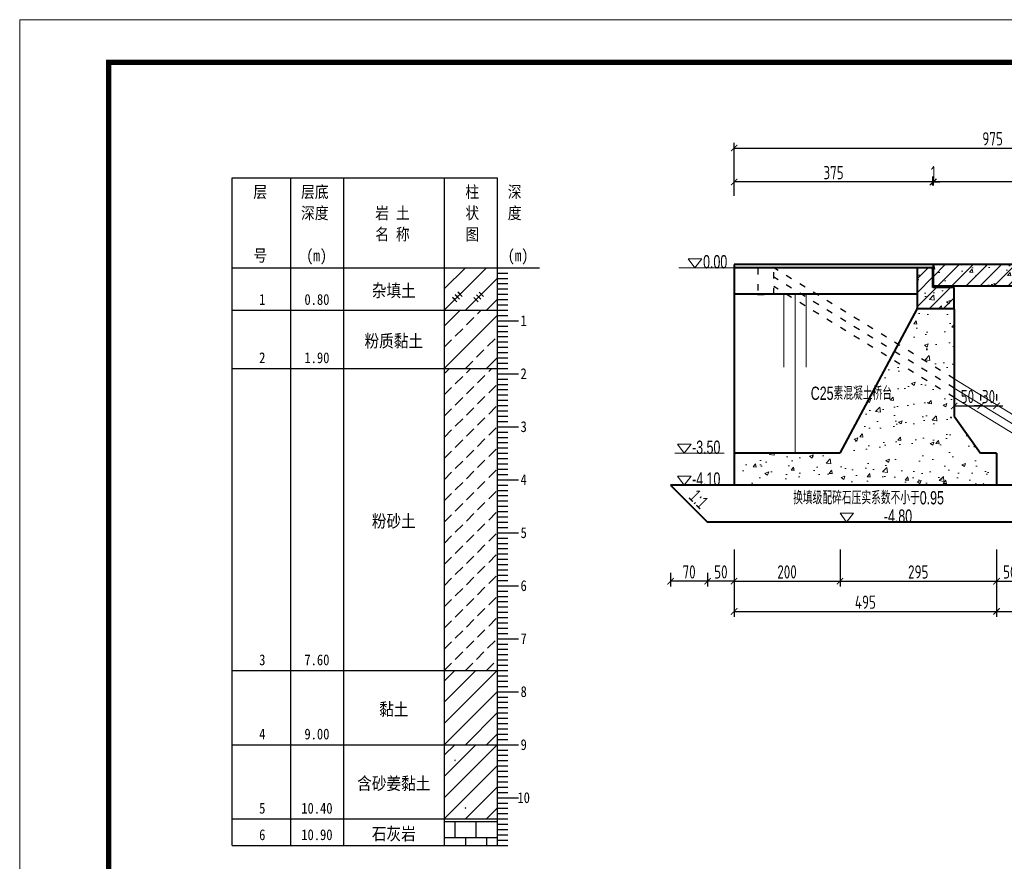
# Model space of a CAD drawing. Header units: inches. Extents: x 112594 to 193184, y 44995 to 116598.
# Tile 16 of 153: x 113439 to 115296, y 59663 to 61251. Entities that reach past the tile are written whole.
import ezdxf
from ezdxf.enums import TextEntityAlignment as Align

# ---------------------------------------------------------------- set-up
doc = ezdxf.new("R2010")
doc.units = ezdxf.units.IN
doc.header["$MEASUREMENT"] = 0
doc.linetypes.add('ACAD_ISO03W100', pattern=[30, 12, -18])
doc.layers.get('0').update_dxf_attribs({"lineweight": 15})
for name, color, linetype in [('1', 7, 'Continuous'), ('3', 7, 'Continuous'), ('6', 7, 'Continuous')]:
    doc.layers.add(name, color=color, linetype=linetype)
for name, color, linetype, lineweight in [('BM1', 7, 'Continuous', 15), ('虚线', 2, 'ACAD_ISO03W100', 25), ('轮廓线', 1, 'Continuous', 40)]:
    doc.layers.add(name, color=color, linetype=linetype, lineweight=lineweight)
doc.styles.add('HZTXT', font='tssdeng.shx', dxfattribs={"width": 0.75, "bigfont": 'hztxt.shx'})
doc.styles.get("Standard").update_dxf_attribs({"font": 'hztxt_e.shx', "width": 0.7, "bigfont": 'hztxt.shx'})
doc.styles.add('楷体', font='SimSun.ttf', dxfattribs={"width": 0.85})
doc.dimstyles.new('3', dxfattribs={"dimtxt": 25, "dimasz": 12, "dimexe": 10, "dimexo": 30, "dimgap": 5, "dimtad": 1, "dimdec": 0, "dimzin": 0, "dimdsep": 46, "dimtxsty": 'HZTXT', "dimblk": 'ARCHTICK', "dimcen": 0, "dimclrt": 7, "dimazin": 2, "dimtfac": 1, "dimtdec": 0, "dimtix": 1, "dimtmove": 2, "dimatfit": 3, "dimfxl": 250, "dimtolj": 1, "dimtzin": 0, "dimarcsym": 0})
doc.dimstyles.new('6', dxfattribs={"dimtxt": 25, "dimasz": 12, "dimexe": 10, "dimexo": 130, "dimgap": 5, "dimtad": 1, "dimdec": 0, "dimzin": 0, "dimdsep": 46, "dimtxsty": 'HZTXT', "dimblk": 'ARCHTICK', "dimcen": 0, "dimclrt": 7, "dimazin": 2, "dimtfac": 1, "dimtdec": 0, "dimtix": 1, "dimtmove": 2, "dimatfit": 3, "dimfxl": 250, "dimtolj": 1, "dimtzin": 0, "dimarcsym": 0})
pattern_1 = [(50, (91781.76, -62687.02), (71.726018, -6.275213), [7.5, -82.5]), (355, (91781.76, -62687.02), (-13.875133, 75.219213), [6, -66]), (100.4514, (91787.74, -62687.54), (57.85094, 68.943954), [6.37402, -70.11421]), (46.1842, (91781.76, -62667.02), (106.724105, -16.5519), [11.25, -123.75]), (96.6356, (91790.66, -62668.4), (93.46627, 97.41179), [9.56103, -105.1713]), (351.1842, (91781.76, -62667.02), (93.46619, 97.41186), [9, -99]), (21, (91791.76, -62672.02), (59.690705, -40.26189), [7.5, -82.5]), (326, (91791.76, -62672.02), (24.331533, 72.515005), [6, -66]), (71.4514, (91796.736, -62675.375), (84.022263, 32.25305), [6.37402, -70.11421]), (37.5, (91781.762, -62687.02), (1.2159855, 33.2893854), [0, -65.2, 0, -67, 0, -66.25]), (7.5, (91781.762, -62687.02), (26.306954, 39.441171), [0, -38.2, 0, -63.7, 0, -25.25]), (327.5, (91759.462, -62687.02), (53.3822436, -2.255487), [0, -25, 0, -78, 0, -103.5]), (317.5, (91749.46, -62687.02), (58.318617, 10.010498), [0, -32.5, 0, -51.8, 0, -73.5])]
pattern_2 = [(45, (91781.762, -62687.02), (-13.2582521, 13.2582521), [])]

# ---------------------------------------------------------------- blocks, each defined once
blk = doc.blocks.new('_ArchTick')
at = {"color": 0, "linetype": 'ByBlock', "const_width": 0.15}
blk.add_lwpolyline([(-0.5, -0.5), (0.5, 0.5)], dxfattribs=at)
blk = doc.blocks.new('*D531')
at = {"color": 0, "lineweight": -2}
for p, q in [((115161.2, 60944.9), (115149.2, 60944.9)), ((115161.2, 60937.9), (115161.2, 60954.9)), ((115161.2, 60944.9), (115162.2, 60944.9)), ((115162.2, 60937.9), (115162.2, 60954.9)), ((115162.2, 60944.9), (115174.2, 60944.9))]:
    blk.add_line(p, q, dxfattribs=at)
at = {"color": 0, "lineweight": -2, "xscale": 12, "yscale": 12, "zscale": 12}
blk.add_blockref('_ArchTick', (115161.2, 60944.9), dxfattribs=at)
at = {"color": 0, "lineweight": -2, "xscale": 12, "yscale": 12, "zscale": 12, "rotation": 180}
blk.add_blockref('_ArchTick', (115162.2, 60944.9), dxfattribs=at)
at = {"color": 7, "insert": (115161.7, 60962.4), "char_height": 25, "attachment_point": 5, "style": 'HZTXT'}
blk.add_mtext('\\A1;1', dxfattribs=at)
blk = doc.blocks.new('*D535')
at = {"color": 0, "lineweight": -2}
for p, q in [((114786.2, 60251.1), (114786.2, 60181.5)), ((114985.9, 60251.1), (114985.9, 60181.5)), ((114786.2, 60191.5), (114985.9, 60191.5))]:
    blk.add_line(p, q, dxfattribs=at)
at = {"color": 0, "lineweight": -2, "xscale": 12, "yscale": 12, "zscale": 12, "rotation": 180}
blk.add_blockref('_ArchTick', (114786.2, 60191.5), dxfattribs=at)
at = {"color": 0, "lineweight": -2, "xscale": 12, "yscale": 12, "zscale": 12}
blk.add_blockref('_ArchTick', (114985.9, 60191.5), dxfattribs=at)
at = {"color": 7, "insert": (114886, 60209), "char_height": 25, "attachment_point": 5, "style": 'HZTXT'}
blk.add_mtext('\\A1;200', dxfattribs=at)
blk = doc.blocks.new('*D536')
at = {"color": 0, "lineweight": -2}
for p, q in [((114985.9, 60251.1), (114985.9, 60181.5)), ((115281.2, 60251.1), (115281.2, 60181.5)), ((114985.9, 60191.5), (115281.2, 60191.5))]:
    blk.add_line(p, q, dxfattribs=at)
at = {"color": 0, "lineweight": -2, "xscale": 12, "yscale": 12, "zscale": 12, "rotation": 180}
blk.add_blockref('_ArchTick', (114985.9, 60191.5), dxfattribs=at)
at = {"color": 0, "lineweight": -2, "xscale": 12, "yscale": 12, "zscale": 12}
blk.add_blockref('_ArchTick', (115281.2, 60191.5), dxfattribs=at)
at = {"color": 7, "insert": (115133.5, 60209), "char_height": 25, "attachment_point": 5, "style": 'HZTXT'}
blk.add_mtext('\\A1;295', dxfattribs=at)
blk = doc.blocks.new('*D537')
at = {"color": 0, "lineweight": -2}
for p, q in [((114786.2, 60234.4), (114786.2, 60124.4)), ((115281.2, 60234.4), (115281.2, 60124.4)), ((114786.2, 60134.4), (115281.2, 60134.4))]:
    blk.add_line(p, q, dxfattribs=at)
at = {"color": 0, "lineweight": -2, "xscale": 12, "yscale": 12, "zscale": 12, "rotation": 180}
blk.add_blockref('_ArchTick', (114786.2, 60134.4), dxfattribs=at)
at = {"color": 0, "lineweight": -2, "xscale": 12, "yscale": 12, "zscale": 12}
blk.add_blockref('_ArchTick', (115281.2, 60134.4), dxfattribs=at)
at = {"color": 7, "insert": (115033.7, 60151.9), "char_height": 25, "attachment_point": 5, "style": 'HZTXT'}
blk.add_mtext('\\A1;495', dxfattribs=at)
blk = doc.blocks.new('三角形')
at = {"layer": '轮廓线', "color": 0, "lineweight": 20}
for p, q in [((24441.9, 199232.1), (24477.5, 199232.1)), ((24459.3, 199208.6), (24441.9, 199232.1)), ((24477.5, 199232.1), (24459.3, 199208.6))]:
    blk.add_line(p, q, dxfattribs=at)
blk = doc.blocks.new('*D538')
at = {"color": 0, "lineweight": -2}
for p, q in [((114786.2, 60918.9), (114786.2, 60954.9)), ((115161.2, 60944.9), (114786.2, 60944.9)), ((115161.2, 60937.9), (115161.2, 60954.9))]:
    blk.add_line(p, q, dxfattribs=at)
at = {"color": 0, "lineweight": -2, "xscale": 12, "yscale": 12, "zscale": 12, "rotation": 180}
blk.add_blockref('_ArchTick', (114786.2, 60944.9), dxfattribs=at)
at = {"color": 0, "lineweight": -2, "xscale": 12, "yscale": 12, "zscale": 12}
blk.add_blockref('_ArchTick', (115161.2, 60944.9), dxfattribs=at)
at = {"color": 7, "insert": (114973.7, 60962.4), "char_height": 25, "attachment_point": 5, "style": 'HZTXT'}
blk.add_mtext('\\A1;375', dxfattribs=at)
blk = doc.blocks.new('*D539')
at = {"color": 0, "lineweight": -2}
for p, q in [((115281.2, 60234.4), (115281.2, 60124.4)), ((115506.7, 60202.9), (115506.7, 60124.4)), ((115281.2, 60134.4), (115506.7, 60134.4))]:
    blk.add_line(p, q, dxfattribs=at)
at = {"color": 0, "lineweight": -2, "xscale": 12, "yscale": 12, "zscale": 12, "rotation": 180}
blk.add_blockref('_ArchTick', (115281.2, 60134.4), dxfattribs=at)
at = {"color": 0, "lineweight": -2, "xscale": 12, "yscale": 12, "zscale": 12}
blk.add_blockref('_ArchTick', (115506.7, 60134.4), dxfattribs=at)
at = {"color": 7, "insert": (115393.9, 60151.9), "char_height": 25, "attachment_point": 5, "style": 'HZTXT'}
blk.add_mtext('\\A1;225', dxfattribs=at)
blk = doc.blocks.new('*D541')
at = {"color": 0, "lineweight": -2}
for p, q in [((115201.2, 60544.2), (115201.2, 60532.3)), ((115251.2, 60544.2), (115251.2, 60532.3)), ((115201.2, 60522.3), (115251.2, 60522.3))]:
    blk.add_line(p, q, dxfattribs=at)
at = {"color": 0, "lineweight": -2, "xscale": 12, "yscale": 12, "zscale": 12, "rotation": 180}
blk.add_blockref('_ArchTick', (115201.2, 60522.3), dxfattribs=at)
at = {"color": 0, "lineweight": -2, "xscale": 12, "yscale": 12, "zscale": 12}
blk.add_blockref('_ArchTick', (115251.2, 60522.3), dxfattribs=at)
at = {"color": 7, "insert": (115226.2, 60539.8), "char_height": 25, "attachment_point": 5, "style": 'HZTXT'}
blk.add_mtext('\\A1;50', dxfattribs=at)
blk = doc.blocks.new('*D584')
at = {"color": 0, "lineweight": -2}
for p, q in [((115162.2, 60937.9), (115162.2, 60954.9)), ((115760.2, 60944.9), (115162.2, 60944.9)), ((115760.2, 60937.9), (115760.2, 60954.9))]:
    blk.add_line(p, q, dxfattribs=at)
at = {"color": 0, "lineweight": -2, "xscale": 12, "yscale": 12, "zscale": 12, "rotation": 180}
blk.add_blockref('_ArchTick', (115162.2, 60944.9), dxfattribs=at)
at = {"color": 0, "lineweight": -2, "xscale": 12, "yscale": 12, "zscale": 12}
blk.add_blockref('_ArchTick', (115760.2, 60944.9), dxfattribs=at)
at = {"color": 7, "insert": (115461.2, 60962.4), "char_height": 25, "attachment_point": 5, "style": 'HZTXT'}
blk.add_mtext('\\A1;598', dxfattribs=at)
blk = doc.blocks.new('*D588')
at = {"color": 0, "lineweight": -2}
for p, q in [((114786.2, 60929.3), (114786.2, 61018.8)), ((115761.2, 60975.9), (115761.2, 61018.8)), ((114786.2, 61008.8), (115761.2, 61008.8))]:
    blk.add_line(p, q, dxfattribs=at)
at = {"color": 0, "lineweight": -2, "xscale": 12, "yscale": 12, "zscale": 12, "rotation": 180}
blk.add_blockref('_ArchTick', (114786.2, 61008.8), dxfattribs=at)
at = {"color": 0, "lineweight": -2, "xscale": 12, "yscale": 12, "zscale": 12}
blk.add_blockref('_ArchTick', (115761.2, 61008.8), dxfattribs=at)
at = {"color": 7, "insert": (115273.7, 61026.3), "char_height": 25, "attachment_point": 5, "style": 'HZTXT'}
blk.add_mtext('\\A1;975', dxfattribs=at)
blk = doc.blocks.new('*D596')
at = {"color": 0, "lineweight": -2}
for p, q in [((115251.2, 60544.2), (115251.2, 60532.3)), ((115281.2, 60544.2), (115281.2, 60532.3)), ((115251.2, 60522.3), (115239.2, 60522.3)), ((115251.2, 60522.3), (115281.2, 60522.3)), ((115281.2, 60522.3), (115293.2, 60522.3))]:
    blk.add_line(p, q, dxfattribs=at)
at = {"color": 0, "lineweight": -2, "xscale": 12, "yscale": 12, "zscale": 12}
blk.add_blockref('_ArchTick', (115251.2, 60522.3), dxfattribs=at)
at = {"color": 0, "lineweight": -2, "xscale": 12, "yscale": 12, "zscale": 12, "rotation": 180}
blk.add_blockref('_ArchTick', (115281.2, 60522.3), dxfattribs=at)
at = {"color": 7, "insert": (115266.2, 60539.8), "char_height": 25, "attachment_point": 5, "style": 'HZTXT'}
blk.add_mtext('\\A1;30', dxfattribs=at)
blk = doc.blocks.new('*D645')
at = {"color": 0, "lineweight": -2}
for p, q in [((114736.2, 60207.5), (114736.2, 60181.5)), ((114786.2, 60207.5), (114786.2, 60181.5)), ((114786.2, 60191.5), (114736.2, 60191.5))]:
    blk.add_line(p, q, dxfattribs=at)
at = {"color": 0, "lineweight": -2, "xscale": 12, "yscale": 12, "zscale": 12, "rotation": 180}
blk.add_blockref('_ArchTick', (114736.2, 60191.5), dxfattribs=at)
at = {"color": 0, "lineweight": -2, "xscale": 12, "yscale": 12, "zscale": 12}
blk.add_blockref('_ArchTick', (114786.2, 60191.5), dxfattribs=at)
at = {"color": 7, "insert": (114761.2, 60209), "char_height": 25, "attachment_point": 5, "style": 'HZTXT'}
blk.add_mtext('\\A1;50', dxfattribs=at)
blk = doc.blocks.new('*D646')
at = {"color": 0, "lineweight": -2}
for p, q in [((114666.2, 60207.5), (114666.2, 60181.5)), ((114736.2, 60207.5), (114736.2, 60181.5)), ((114736.2, 60191.5), (114666.2, 60191.5))]:
    blk.add_line(p, q, dxfattribs=at)
at = {"color": 0, "lineweight": -2, "xscale": 12, "yscale": 12, "zscale": 12, "rotation": 180}
blk.add_blockref('_ArchTick', (114666.2, 60191.5), dxfattribs=at)
at = {"color": 0, "lineweight": -2, "xscale": 12, "yscale": 12, "zscale": 12}
blk.add_blockref('_ArchTick', (114736.2, 60191.5), dxfattribs=at)
at = {"color": 7, "insert": (114701.2, 60209), "char_height": 25, "attachment_point": 5, "style": 'HZTXT'}
blk.add_mtext('\\A1;70', dxfattribs=at)
blk = doc.blocks.new('*D647')
at = {"color": 0, "lineweight": -2}
for p, q in [((115281.2, 60207.5), (115281.2, 60181.5)), ((115331.2, 60207.5), (115331.2, 60181.5)), ((115281.2, 60191.5), (115331.2, 60191.5))]:
    blk.add_line(p, q, dxfattribs=at)
at = {"color": 0, "lineweight": -2, "xscale": 12, "yscale": 12, "zscale": 12, "rotation": 180}
blk.add_blockref('_ArchTick', (115281.2, 60191.5), dxfattribs=at)
at = {"color": 0, "lineweight": -2, "xscale": 12, "yscale": 12, "zscale": 12}
blk.add_blockref('_ArchTick', (115331.2, 60191.5), dxfattribs=at)
at = {"color": 7, "insert": (115306.2, 60209), "char_height": 25, "attachment_point": 5, "style": 'HZTXT'}
blk.add_mtext('\\A1;50', dxfattribs=at)
blk = doc.blocks.new('SJ')
for p, q in [((0.2, 0.4), (0.1, 0.4)), ((0.1, 0.4), (0.1, 0.4)), ((0.1, 0.4), (0.1, 0.4)), ((0.1, 0.4), (0.2, 0.3)), ((0.3, 0.7), (0.2, 0.6)), ((0.2, 0.6), (0.3, 0.5)), ((0.3, 0.5), (0.2, 0.5)), ((0.2, 0.5), (0.2, 0.4)), ((0.2, 0.4), (0.2, 0.4)), ((0.2, 0.3), (0.2, 0.2)), ((0.2, 0.2), (0.2, 0.2)), ((0.2, 0.2), (0.3, 0.2)), ((0.4, 0.8), (0.3, 0.8)), ((0.3, 0.8), (0.3, 0.7)), ((0.3, 0.7), (0.3, 0.7)), ((0.3, 0.7), (0.3, 0.7)), ((0.3, 0.5), (0.3, 0.6)), ((0.3, 0.6), (0.3, 0.5)), ((0.3, 0.5), (0.3, 0.5)), ((0.3, 0.5), (0.3, 0.5)), ((0.3, 0.5), (0.3, 0.5)), ((0.3, 0.2), (0.4, 0.2)), ((0.5, 0.8), (0.4, 0.9)), ((0.4, 0.9), (0.4, 0.8)), ((0.4, 0.8), (0.4, 0.8)), ((0.5, 0.7), (0.4, 0.8)), ((0.4, 0.8), (0.4, 0.8)), ((0.4, 0.8), (0.4, 0.8)), ((0.4, 0.8), (0.5, 0.8)), ((0.4, 0.2), (0.4, 0.2)), ((0.4, 0.2), (0.4, 0.2)), ((0.4, 0.2), (0.5, 0.2)), ((0.6, 0.7), (0.5, 0.7)), ((0.5, 0.2), (0.5, 0.3)), ((0.5, 0.3), (0.6, 0.3)), ((0.5, 0.2), (0.5, 0.2)), ((0.7, 0.7), (0.6, 0.7)), ((0.6, 0.7), (0.6, 0.7)), ((0.6, 0.5), (0.6, 0.6)), ((0.6, 0.6), (0.7, 0.6)), ((0.7, 0.5), (0.6, 0.5)), ((0.6, 0.3), (0.6, 0.3)), ((0.6, 0.3), (0.7, 0.2)), ((0.8, 0.8), (0.7, 0.7)), ((0.7, 0.6), (0.8, 0.7)), ((0.7, 0.7), (0.7, 0.7)), ((0.8, 0.4), (0.7, 0.5)), ((0.7, 0.5), (0.7, 0.5)), ((0.7, 0.5), (0.7, 0.5)), ((0.7, 0.2), (0.7, 0.3)), ((0.7, 0.3), (0.8, 0.3)), ((0.9, 0.7), (0.8, 0.8)), ((0.8, 0.7), (0.9, 0.7)), ((0.8, 0.3), (0.8, 0.4))]:
    blk.add_line(p, q)

msp = doc.modelspace()

# ---------------------------------------------------------------- hatches: boundary and pattern name
h = msp.add_hatch()
h.set_pattern_fill('ANSI31', color=256, scale=150, style=0)
h.set_pattern_definition(pattern_2)
h.paths.add_polyline_path([(115161.16797, 60745.92057), (115161.16797, 60782.92057), (115131.16797, 60782.92057), (115131.16797, 60705.92057), (115201.16797, 60705.92057), (115201.16797, 60745.92057)])
h = msp.add_hatch()
h.set_pattern_fill('AR-CONC', color=256, scale=10, style=0)
h.set_pattern_definition(pattern_1)
h.paths.add_polyline_path([(115161.16797, 60745.92057), (115161.16797, 60782.92057), (115131.16797, 60782.92057), (115131.16797, 60705.92057), (115201.16797, 60705.92057), (115201.16797, 60745.92057)])
h = msp.add_hatch()
h.set_pattern_fill('AR-CONC', color=256, scale=10, style=0)
h.set_pattern_definition(pattern_1)
h.paths.add_polyline_path([(115760.16797, 60747.92057), (115760.16797, 60788.85057), (115162.16797, 60788.85057), (115162.16797, 60747.92057)])
h = msp.add_hatch()
h.set_pattern_fill('ANSI31', color=256, scale=150, style=0)
h.set_pattern_definition(pattern_2)
h.paths.add_polyline_path([(115760.16797, 60747.92057), (115760.16797, 60788.85057), (115162.16797, 60788.85057), (115162.16797, 60747.92057)])
h = msp.add_hatch()
h.set_pattern_fill('AR-CONC', color=256, scale=10, style=0)
h.set_pattern_definition([(50, (0, 0), (71.726018, -6.275213), [7.5, -82.5]), (355, (0, 0), (-13.875133, 75.219213), [6, -66]), (100.4514, (5.98, -0.52), (57.85094, 68.943954), [6.37402, -70.11421]), (46.1842, (0, 20), (106.724105, -16.5519), [11.25, -123.75]), (96.6356, (8.89, 18.62), (93.46627, 97.41179), [9.56103, -105.1713]), (351.1842, (0, 20), (93.46619, 97.41186), [9, -99]), (21, (10, 15), (59.690705, -40.26189), [7.5, -82.5]), (326, (10, 15), (24.331533, 72.515005), [6, -66]), (71.4514, (14.974, 11.645), (84.022263, 32.25305), [6.37402, -70.11421]), (37.5, (0, 0), (1.2159855, 33.2893854), [0, -65.2, 0, -67, 0, -66.25]), (7.5, (0, 0), (26.306954, 39.441171), [0, -38.2, 0, -63.7, 0, -25.25]), (327.5, (-22.3, 0), (53.3822436, -2.255487), [0, -25, 0, -78, 0, -103.5]), (317.5, (-32.3, 0), (58.318617, 10.010498), [0, -32.5, 0, -51.8, 0, -73.5])])
h.paths.add_polyline_path([(115201.16797, 60705.92057), (115131.16797, 60705.92057), (115095.32118, 60638.56887), (115201.16797, 60573.31602)])
h.paths.add_polyline_path([(115201.16797, 60502.92354), (115201.16797, 60538.07333), (115081.19789, 60612.03296), (114985.86995, 60432.92354), (114786.16797, 60432.92354), (114786.16797, 60372.92354), (115281.16797, 60372.92354), (115281.16797, 60432.92354), (115251.16797, 60432.92354)])
h.paths.add_polyline_path([(115761.16797, 60697.71163), (115716.16797, 60697.71163), (115716.16797, 60382.92057), (115761.16797, 60382.92057)])
h.paths.add_polyline_path([(114926.44242, 60527.64551), (115076.9247, 60527.64551), (115076.9247, 60564.85023), (114926.44242, 60564.85023)], flags=25)

# ---------------------------------------------------------------- linework, layer by layer
for p, q in [((113438.54004, 61251.03484), (121924.19669, 61251.03484)), ((114786.16797, 60782.92057), (114682.10706, 60782.92057)), ((114879.94884, 60732.92057), (114879.94884, 60595.56569)), ((114901.45978, 60732.92057), (114901.45978, 60432.92354)), ((114922.16313, 60732.92057), (114922.16313, 60595.56569)), ((115511.16797, 60382.92057), (115201.16797, 60573.31602)), ((115511.16797, 60365.31735), (115201.16797, 60555.7128)), ((115511.16797, 60347.71412), (115201.16797, 60538.10957)), ((114767.68345, 60432.92354), (114674.41626, 60432.92354)), ((114767.68345, 60372.92354), (114674.41626, 60372.92354))]:
    msp.add_line(p, q)
at = {"layer": '1'}
for p, q in [((113839.22437, 59692.92057), (113839.22437, 60952.92057)), ((113839.22437, 60952.92057), (114049.22437, 60952.92057)), ((113949.22437, 60952.92057), (113949.22437, 59692.92057)), ((114049.22437, 60952.92057), (114049.22437, 59692.92057)), ((114049.22437, 60952.92057), (114049.22437, 59692.92057)), ((114049.22437, 60952.92057), (114339.22437, 60952.92057)), ((114239.22437, 60952.92057), (114239.22437, 59692.92057)), ((114339.22437, 60952.92057), (114339.22437, 59692.92057)), ((113839.22437, 60782.92057), (114049.22437, 60782.92057)), ((114049.22437, 60782.92057), (114419.22437, 60782.92057))]:
    msp.add_line(p, q, dxfattribs=at)
at = {"layer": '3'}
for p, q in [((114339.22437, 60782.92057), (114359.22437, 60782.92057)), ((114339.22437, 60772.92057), (114359.22437, 60772.92057)), ((114339.22437, 60762.92057), (114359.22437, 60762.92057)), ((114339.22437, 60752.92057), (114359.22437, 60752.92057)), ((114339.22437, 60742.92057), (114359.22437, 60742.92057)), ((114339.22437, 60732.92057), (114359.22437, 60732.92057)), ((114339.22437, 60722.92057), (114359.22437, 60722.92057)), ((114339.22437, 60712.92057), (114359.22437, 60712.92057)), ((114339.22437, 60702.92057), (114359.22437, 60702.92057)), ((114339.22437, 60692.92057), (114359.22437, 60692.92057)), ((114339.22437, 60682.92057), (114359.22437, 60682.92057)), ((114339.22437, 60682.92057), (114379.22437, 60682.92057)), ((114339.22437, 60672.92057), (114359.22437, 60672.92057)), ((114339.22437, 60662.92057), (114359.22437, 60662.92057)), ((114339.22437, 60652.92057), (114359.22437, 60652.92057)), ((114339.22437, 60642.92057), (114359.22437, 60642.92057)), ((114339.22437, 60632.92057), (114359.22437, 60632.92057)), ((114339.22437, 60622.92057), (114359.22437, 60622.92057)), ((114339.22437, 60612.92057), (114359.22437, 60612.92057)), ((114339.22437, 60602.92057), (114359.22437, 60602.92057)), ((114339.22437, 60592.92057), (114359.22437, 60592.92057)), ((114339.22437, 60582.92057), (114359.22437, 60582.92057)), ((114339.22437, 60582.92057), (114379.22437, 60582.92057)), ((114339.22437, 60572.92057), (114359.22437, 60572.92057)), ((114339.22437, 60562.92057), (114359.22437, 60562.92057)), ((114339.22437, 60552.92057), (114359.22437, 60552.92057)), ((114339.22437, 60542.92057), (114359.22437, 60542.92057)), ((114339.22437, 60532.92057), (114359.22437, 60532.92057)), ((114339.22437, 60522.92057), (114359.22437, 60522.92057)), ((114339.22437, 60512.92057), (114359.22437, 60512.92057)), ((114339.22437, 60502.92057), (114359.22437, 60502.92057)), ((114339.22437, 60492.92057), (114359.22437, 60492.92057)), ((114339.22437, 60482.92057), (114359.22437, 60482.92057)), ((114339.22437, 60482.92057), (114379.22437, 60482.92057)), ((114339.22437, 60472.92057), (114359.22437, 60472.92057)), ((114339.22437, 60462.92057), (114359.22437, 60462.92057)), ((114339.22437, 60452.92057), (114359.22437, 60452.92057)), ((114339.22437, 60442.92057), (114359.22437, 60442.92057)), ((114339.22437, 60432.92057), (114359.22437, 60432.92057)), ((114339.22437, 60422.92057), (114359.22437, 60422.92057)), ((114339.22437, 60412.92057), (114359.22437, 60412.92057)), ((114339.22437, 60402.92057), (114359.22437, 60402.92057)), ((114339.22437, 60392.92057), (114359.22437, 60392.92057)), ((114339.22437, 60382.92057), (114359.22437, 60382.92057)), ((114339.22437, 60382.92057), (114379.22437, 60382.92057)), ((114339.22437, 60372.92057), (114359.22437, 60372.92057)), ((114339.22437, 60362.92057), (114359.22437, 60362.92057)), ((114339.22437, 60352.92057), (114359.22437, 60352.92057)), ((114339.22437, 60342.92057), (114359.22437, 60342.92057)), ((114339.22437, 60332.92057), (114359.22437, 60332.92057)), ((114339.22437, 60322.92057), (114359.22437, 60322.92057)), ((114339.22437, 60312.92057), (114359.22437, 60312.92057)), ((114339.22437, 60302.92057), (114359.22437, 60302.92057)), ((114339.22437, 60292.92057), (114359.22437, 60292.92057)), ((114339.22437, 60282.92057), (114359.22437, 60282.92057)), ((114339.22437, 60282.92057), (114379.22437, 60282.92057)), ((114339.22437, 60272.92057), (114359.22437, 60272.92057)), ((114339.22437, 60262.92057), (114359.22437, 60262.92057)), ((114339.22437, 60252.92057), (114359.22437, 60252.92057)), ((114339.22437, 60242.92057), (114359.22437, 60242.92057)), ((114339.22437, 60232.92057), (114359.22437, 60232.92057)), ((114339.22437, 60222.92057), (114359.22437, 60222.92057)), ((114339.22437, 60212.92057), (114359.22437, 60212.92057)), ((114339.22437, 60202.92057), (114359.22437, 60202.92057)), ((114339.22437, 60192.92057), (114359.22437, 60192.92057)), ((114339.22437, 60182.92057), (114359.22437, 60182.92057)), ((114339.22437, 60182.92057), (114379.22437, 60182.92057)), ((114339.22437, 60172.92057), (114359.22437, 60172.92057)), ((114339.22437, 60162.92057), (114359.22437, 60162.92057)), ((114339.22437, 60152.92057), (114359.22437, 60152.92057)), ((114339.22437, 60142.92057), (114359.22437, 60142.92057)), ((114339.22437, 60132.92057), (114359.22437, 60132.92057)), ((114339.22437, 60122.92057), (114359.22437, 60122.92057)), ((114339.22437, 60112.92057), (114359.22437, 60112.92057)), ((114339.22437, 60102.92057), (114359.22437, 60102.92057)), ((114339.22437, 60092.92057), (114359.22437, 60092.92057)), ((114339.22437, 60082.92057), (114359.22437, 60082.92057)), ((114339.22437, 60082.92057), (114379.22437, 60082.92057)), ((114339.22437, 60072.92057), (114359.22437, 60072.92057)), ((114339.22437, 60062.92057), (114359.22437, 60062.92057)), ((114339.22437, 60052.92057), (114359.22437, 60052.92057)), ((114339.22437, 60042.92057), (114359.22437, 60042.92057)), ((114339.22437, 60032.92057), (114359.22437, 60032.92057)), ((114339.22437, 60022.92057), (114359.22437, 60022.92057)), ((114339.22437, 60012.92057), (114359.22437, 60012.92057)), ((114339.22437, 60002.92057), (114359.22437, 60002.92057)), ((114339.22437, 59992.92057), (114359.22437, 59992.92057)), ((114339.22437, 59982.92057), (114359.22437, 59982.92057)), ((114339.22437, 59982.92057), (114379.22437, 59982.92057)), ((114339.22437, 59972.92057), (114359.22437, 59972.92057)), ((114339.22437, 59962.92057), (114359.22437, 59962.92057)), ((114339.22437, 59952.92057), (114359.22437, 59952.92057)), ((114339.22437, 59942.92057), (114359.22437, 59942.92057)), ((114339.22437, 59932.92057), (114359.22437, 59932.92057)), ((114339.22437, 59922.92057), (114359.22437, 59922.92057)), ((114339.22437, 59912.92057), (114359.22437, 59912.92057)), ((114339.22437, 59902.92057), (114359.22437, 59902.92057)), ((114339.22437, 59892.92057), (114359.22437, 59892.92057)), ((114339.22437, 59882.92057), (114359.22437, 59882.92057)), ((114339.22437, 59882.92057), (114379.22437, 59882.92057)), ((114339.22437, 59872.92057), (114359.22437, 59872.92057)), ((114339.22437, 59862.92057), (114359.22437, 59862.92057)), ((114339.22437, 59852.92057), (114359.22437, 59852.92057)), ((114339.22437, 59842.92057), (114359.22437, 59842.92057)), ((114339.22437, 59832.92057), (114359.22437, 59832.92057)), ((114339.22437, 59822.92057), (114359.22437, 59822.92057)), ((114339.22437, 59812.92057), (114359.22437, 59812.92057)), ((114339.22437, 59802.92057), (114359.22437, 59802.92057)), ((114339.22437, 59792.92057), (114359.22437, 59792.92057)), ((114339.22437, 59782.92057), (114359.22437, 59782.92057)), ((114339.22437, 59782.92057), (114379.22437, 59782.92057)), ((114339.22437, 59772.92057), (114359.22437, 59772.92057)), ((114339.22437, 59762.92057), (114359.22437, 59762.92057)), ((114339.22437, 59752.92057), (114359.22437, 59752.92057)), ((114339.22437, 59742.92057), (114359.22437, 59742.92057)), ((114339.22437, 59732.92057), (114359.22437, 59732.92057)), ((114339.22437, 59722.92057), (114359.22437, 59722.92057)), ((114339.22437, 59712.92057), (114359.22437, 59712.92057)), ((114339.22437, 59702.92057), (114359.22437, 59702.92057)), ((114339.22437, 59692.92057), (114359.22437, 59692.92057))]:
    msp.add_line(p, q, dxfattribs=at)
at = {"layer": '6'}
for p, q in [((114239.22437, 60702.92057), (114319.22437, 60782.92057)), ((114239.22437, 60742.92057), (114279.22437, 60782.92057)), ((114239.22437, 60782.92057), (114239.22437, 60782.92057)), ((114279.22437, 60702.92057), (114339.22437, 60762.92057)), ((114269.22437, 60732.92057), (114265.22437, 60736.92057)), ((114265.22437, 60736.92057), (114273.22437, 60728.92057)), ((114309.22437, 60732.92057), (114305.22437, 60736.92057)), ((114305.22437, 60736.92057), (114313.22437, 60728.92057)), ((114259.22437, 60722.92057), (114255.22437, 60726.92057)), ((114255.22437, 60726.92057), (114263.22437, 60718.92057)), ((114264.22437, 60727.92057), (114260.22437, 60731.92057)), ((114260.22437, 60731.92057), (114268.22437, 60723.92057)), ((114299.22437, 60722.92057), (114295.22437, 60726.92057)), ((114295.22437, 60726.92057), (114303.22437, 60718.92057)), ((114304.22437, 60727.92057), (114300.22437, 60731.92057)), ((114300.22437, 60731.92057), (114308.22437, 60723.92057)), ((114319.22437, 60702.92057), (114339.22437, 60722.92057)), ((113839.22437, 60702.92057), (114049.22437, 60702.92057)), ((114049.22437, 60702.92057), (114239.22437, 60702.92057)), ((114239.22437, 60702.92057), (114244.22437, 60702.92057)), ((114239.22437, 60672.92057), (114269.22437, 60702.92057)), ((114244.22437, 60702.92057), (114339.22437, 60702.92057)), ((114302.22437, 60695.92057), (114309.22437, 60702.92057)), ((114239.22437, 60592.92057), (114339.22437, 60692.92057)), ((114281.22437, 60674.92057), (114295.22437, 60688.92057)), ((114260.22437, 60653.92057), (114274.22437, 60667.92057)), ((114239.22437, 60632.92057), (114253.22437, 60646.92057)), ((114321.22437, 60634.92057), (114335.22437, 60648.92057)), ((114300.22437, 60613.92057), (114314.22437, 60627.92057)), ((114279.22437, 60592.92057), (114293.22437, 60606.92057)), ((114319.22437, 60592.92057), (114339.22437, 60612.92057)), ((113839.22437, 60592.92057), (114049.22437, 60592.92057)), ((114049.22437, 60592.92057), (114239.22437, 60592.92057)), ((114239.22437, 60592.92057), (114244.22437, 60592.92057)), ((114239.22437, 60582.92057), (114249.22437, 60592.92057)), ((114244.22437, 60592.92057), (114339.22437, 60592.92057)), ((114281.22437, 60584.92057), (114289.22437, 60592.92057)), ((114323.22437, 60586.92057), (114329.22437, 60592.92057)), ((114260.22437, 60563.92057), (114274.22437, 60577.92057)), ((114302.22437, 60565.92057), (114316.22437, 60579.92057)), ((114239.22437, 60542.92057), (114253.22437, 60556.92057)), ((114281.22437, 60544.92057), (114295.22437, 60558.92057)), ((114323.22437, 60546.92057), (114337.22437, 60560.92057)), ((114260.22437, 60523.92057), (114274.22437, 60537.92057)), ((114302.22437, 60525.92057), (114316.22437, 60539.92057)), ((114239.22437, 60502.92057), (114253.22437, 60516.92057)), ((114281.22437, 60504.92057), (114295.22437, 60518.92057)), ((114323.22437, 60506.92057), (114337.22437, 60520.92057)), ((114260.22437, 60483.92057), (114274.22437, 60497.92057)), ((114302.22437, 60485.92057), (114316.22437, 60499.92057)), ((114239.22437, 60462.92057), (114253.22437, 60476.92057)), ((114281.22437, 60464.92057), (114295.22437, 60478.92057)), ((114323.22437, 60466.92057), (114337.22437, 60480.92057)), ((114260.22437, 60443.92057), (114274.22437, 60457.92057)), ((114302.22437, 60445.92057), (114316.22437, 60459.92057)), ((114239.22437, 60422.92057), (114253.22437, 60436.92057)), ((114281.22437, 60424.92057), (114295.22437, 60438.92057)), ((114323.22437, 60426.92057), (114337.22437, 60440.92057)), ((114260.22437, 60403.92057), (114274.22437, 60417.92057)), ((114302.22437, 60405.92057), (114316.22437, 60419.92057)), ((114323.22437, 60386.92057), (114337.22437, 60400.92057)), ((114239.22437, 60382.92057), (114253.22437, 60396.92057)), ((114281.22437, 60384.92057), (114295.22437, 60398.92057)), ((114260.22437, 60363.92057), (114274.22437, 60377.92057)), ((114302.22437, 60365.92057), (114316.22437, 60379.92057)), ((114239.22437, 60342.92057), (114253.22437, 60356.92057)), ((114281.22437, 60344.92057), (114295.22437, 60358.92057)), ((114323.22437, 60346.92057), (114337.22437, 60360.92057)), ((114260.22437, 60323.92057), (114274.22437, 60337.92057)), ((114302.22437, 60325.92057), (114316.22437, 60339.92057)), ((114239.22437, 60302.92057), (114253.22437, 60316.92057)), ((114281.22437, 60304.92057), (114295.22437, 60318.92057)), ((114323.22437, 60306.92057), (114337.22437, 60320.92057)), ((114260.22437, 60283.92057), (114274.22437, 60297.92057)), ((114302.22437, 60285.92057), (114316.22437, 60299.92057)), ((114239.22437, 60262.92057), (114253.22437, 60276.92057)), ((114281.22437, 60264.92057), (114295.22437, 60278.92057)), ((114323.22437, 60266.92057), (114337.22437, 60280.92057)), ((114260.22437, 60243.92057), (114274.22437, 60257.92057)), ((114302.22437, 60245.92057), (114316.22437, 60259.92057)), ((114239.22437, 60222.92057), (114253.22437, 60236.92057)), ((114281.22437, 60224.92057), (114295.22437, 60238.92057)), ((114323.22437, 60226.92057), (114337.22437, 60240.92057)), ((114260.22437, 60203.92057), (114274.22437, 60217.92057)), ((114302.22437, 60205.92057), (114316.22437, 60219.92057)), ((114239.22437, 60182.92057), (114253.22437, 60196.92057)), ((114281.22437, 60184.92057), (114295.22437, 60198.92057)), ((114323.22437, 60186.92057), (114337.22437, 60200.92057)), ((114260.22437, 60163.92057), (114274.22437, 60177.92057)), ((114302.22437, 60165.92057), (114316.22437, 60179.92057)), ((114281.22437, 60144.92057), (114295.22437, 60158.92057)), ((114323.22437, 60146.92057), (114337.22437, 60160.92057)), ((114239.22437, 60142.92057), (114253.22437, 60156.92057)), ((114302.22437, 60125.92057), (114316.22437, 60139.92057)), ((114260.22437, 60123.92057), (114274.22437, 60137.92057)), ((114323.22437, 60106.92057), (114337.22437, 60120.92057)), ((114239.22437, 60102.92057), (114253.22437, 60116.92057)), ((114281.22437, 60104.92057), (114295.22437, 60118.92057)), ((114260.22437, 60083.92057), (114274.22437, 60097.92057)), ((114302.22437, 60085.92057), (114316.22437, 60099.92057)), ((114239.22437, 60062.92057), (114253.22437, 60076.92057)), ((114281.22437, 60064.92057), (114295.22437, 60078.92057)), ((114321.22437, 60064.92057), (114335.22437, 60078.92057)), ((114260.22437, 60043.92057), (114274.22437, 60057.92057)), ((114300.22437, 60043.92057), (114314.22437, 60057.92057)), ((114239.22437, 60022.92057), (114253.22437, 60036.92057)), ((114279.22437, 60022.92057), (114293.22437, 60036.92057)), ((114319.22437, 60022.92057), (114333.22437, 60036.92057)), ((113839.22437, 60022.92057), (114049.22437, 60022.92057)), ((114049.22437, 60022.92057), (114239.22437, 60022.92057)), ((114239.22437, 60022.92057), (114244.22437, 60022.92057)), ((114239.22437, 59922.92057), (114339.22437, 60022.92057)), ((114239.22437, 59962.92057), (114299.22437, 60022.92057)), ((114239.22437, 60002.92057), (114259.22437, 60022.92057)), ((114244.22437, 60022.92057), (114339.22437, 60022.92057)), ((114239.22437, 59882.92057), (114339.22437, 59982.92057)), ((114279.22437, 59882.92057), (114339.22437, 59942.92057)), ((114319.22437, 59882.92057), (114339.22437, 59902.92057)), ((113839.22437, 59882.92057), (114049.22437, 59882.92057)), ((114049.22437, 59882.92057), (114239.22437, 59882.92057)), ((114239.22437, 59882.92057), (114244.22437, 59882.92057)), ((114239.22437, 59782.92057), (114339.22437, 59882.92057)), ((114239.22437, 59822.92057), (114299.22437, 59882.92057)), ((114239.22437, 59862.92057), (114259.22437, 59882.92057)), ((114244.22437, 59882.92057), (114339.22437, 59882.92057)), ((114239.22437, 59742.92057), (114339.22437, 59842.92057)), ((114279.22437, 59742.92057), (114339.22437, 59802.92057)), ((114319.22437, 59742.92057), (114339.22437, 59762.92057)), ((113839.22437, 59742.92057), (114049.22437, 59742.92057)), ((114049.22437, 59742.92057), (114239.22437, 59742.92057)), ((114239.22437, 59742.92057), (114244.22437, 59742.92057)), ((114239.22437, 59737.92057), (114339.22437, 59737.92057)), ((114244.22437, 59742.92057), (114339.22437, 59742.92057)), ((114259.22437, 59737.92057), (114259.22437, 59707.92057)), ((114299.22437, 59737.92057), (114299.22437, 59707.92057)), ((114339.22437, 59737.92057), (114339.22437, 59707.92057)), ((114239.22437, 59707.92057), (114339.22437, 59707.92057)), ((114279.22437, 59707.92057), (114279.22437, 59692.92057)), ((114319.22437, 59707.92057), (114319.22437, 59692.92057)), ((113839.22437, 59692.92057), (114049.22437, 59692.92057)), ((114049.22437, 59692.92057), (114239.22437, 59692.92057)), ((114239.22437, 59692.92057), (114244.22437, 59692.92057)), ((114244.22437, 59692.92057), (114339.22437, 59692.92057))]:
    msp.add_line(p, q, dxfattribs=at)
at = {"layer": 'BM1', "linetype": 'Continuous'}
msp.add_line((113438.54004, 61251.03484), (113438.54004, 58250.73177), dxfattribs=at)
at = {"layer": 'BM1', "color": 0, "linetype": 'Continuous', "const_width": 9.99898}
msp.add_lwpolyline([(113606.38414, 58300.72667), (113606.38414, 61170.73385), (117631.37347, 61170.73385), (117631.37347, 58300.72667)], close=True, dxfattribs=at)
at = {"layer": '虚线'}
for p, q in [((114831.13348, 60782.09082), (114831.13348, 60732.09082)), ((115201.16797, 60573.31602), (114861.16797, 60782.92057)), ((114861.16797, 60732.92057), (114861.16797, 60782.92057)), ((115201.16797, 60555.69468), (114861.16797, 60765.29922)), ((115201.16797, 60538.07333), (114861.16797, 60747.67788)), ((114831.13348, 60732.09082), (114861.16797, 60732.92057))]:
    msp.add_line(p, q, dxfattribs=at)
at = {"layer": '轮廓线', "color": 0, "lineweight": 20}
for p, q in [((114699.58604, 60799.86058), (114725.26126, 60799.86058)), ((114712.13188, 60782.92057), (114699.58604, 60799.86058)), ((114725.26126, 60799.86058), (114712.13188, 60782.92057))]:
    msp.add_line(p, q, dxfattribs=at)
at = {"layer": '轮廓线'}
for p, q in [((115162.16797, 60788.85057), (114786.16797, 60788.85057)), ((114786.16797, 60788.85057), (114786.16797, 60372.92354)), ((115131.16797, 60782.92057), (114786.16797, 60782.92057)), ((115161.16797, 60782.92057), (115131.16797, 60782.92057)), ((115131.16797, 60782.92057), (115131.16797, 60705.92057)), ((115161.16797, 60745.92057), (115161.16797, 60782.92057)), ((115162.16797, 60747.92057), (115162.16797, 60788.92057)), ((115760.16797, 60788.85057), (115162.16797, 60788.85057)), ((115201.16797, 60745.92057), (115161.16797, 60745.92057)), ((115760.16797, 60747.92057), (115162.16797, 60747.92057)), ((115201.16797, 60704.92057), (115201.16797, 60745.92057)), ((115131.16797, 60732.92057), (114786.16797, 60732.92057)), ((115131.16797, 60705.92057), (114985.86995, 60432.92354)), ((115131.16797, 60705.92057), (115201.16797, 60705.92057)), ((115201.16797, 60704.92057), (115201.16797, 60502.92354)), ((115201.16797, 60502.92354), (115251.16797, 60432.92354)), ((114985.86995, 60432.92354), (114786.16797, 60432.92354)), ((115281.16797, 60432.92354), (115251.16797, 60432.92354)), ((115281.16797, 60432.92354), (115281.16797, 60372.92354)), ((115401.16797, 60372.92354), (114666.16797, 60372.92354)), ((114666.16797, 60372.92354), (114736.16797, 60302.92354)), ((115331.16797, 60302.92354), (114736.16797, 60302.92354))]:
    msp.add_line(p, q, dxfattribs=at)

# ---------------------------------------------------------------- block references
at = {"xscale": 0.7200000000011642, "yscale": 0.7200000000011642, "zscale": 0.7200000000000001}
for p in [(97081.05151, -82997.23406), (97081.05151, -83057.23406), (97387.76498, -83127.23406)]:
    msp.add_blockref('三角形', p, dxfattribs=at)
at = {"layer": '6', "xscale": 1.181102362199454, "yscale": 1.181102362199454, "zscale": 1.181102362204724}
for p in [(114259.22437, 59852.92057), (114279.22437, 59762.92057)]:
    msp.add_blockref('SJ', p, dxfattribs=at)

# ---------------------------------------------------------------- texts
at = {"width": 0.7}
for s, p in [('0.00', (114727.66047, 60781.79694)), ('C25素混凝土桥台', (114930.7682, 60533.64945)), ('-3.50', (114706.8832, 60431.79991)), ('-4.10', (114706.8832, 60371.79991)), ('换填级配碎石压实系数不小于0.95', (114897.53056, 60336.4225)), ('-4.80', (115068.59667, 60301.79991))]:
    msp.add_text(s, height=25, dxfattribs=at).set_placement(p)
msp.add_text('1:1', height=25, rotation=315, dxfattribs=at).set_placement((114699.11829, 60349.07659))
at = {"layer": '1', "style": '楷体', "width": 0.85}
for s, p in [('层', (113879.22437, 60914.92057)), ('层底', (113969.22437, 60914.92057)), ('柱', (114279.22437, 60914.92057)), ('深', (114359.22437, 60914.92057)), ('深度', (113969.22437, 60874.92057)), ('岩 土', (114109.22437, 60874.92057)), ('状', (114279.22437, 60874.92057)), ('度', (114359.22437, 60874.92057)), ('名 称', (114109.22437, 60834.92057)), ('图', (114279.22437, 60834.92057)), ('号', (113879.22437, 60794.92057)), ('(m)', (113979.22437, 60794.92057)), ('(m)', (114359.22437, 60794.92057))]:
    msp.add_text(s, height=22.44, dxfattribs=at).set_placement(p)
at = {"layer": '3', "style": '楷体', "width": 0.85}
for s, p in [('1', (114389.22437, 60672.92057)), ('2', (114389.22437, 60572.92057)), ('3', (114389.22437, 60472.92057)), ('4', (114389.22437, 60372.92057)), ('5', (114389.22437, 60272.92057)), ('6', (114389.22437, 60172.92057)), ('7', (114389.22437, 60072.92057)), ('8', (114389.22437, 59972.92057)), ('9', (114389.22437, 59872.92057)), ('10', (114389.22437, 59772.92057))]:
    msp.add_text(s, height=20.4, dxfattribs=at).set_placement(p, align=Align.CENTER)
at = {"layer": '6', "style": '楷体', "width": 0.85}
for s, height, p in [('杂填土', 23.8, (114144.22437, 60727.92057)), ('0.80', 20.4, (113999.22437, 60712.92057)), ('粉质黏土', 23.8, (114144.22437, 60632.92057)), ('1.90', 20.4, (113999.22437, 60602.92057)), ('粉砂土', 23.8, (114144.22437, 60292.92057)), ('7.60', 20.4, (113999.22437, 60032.92057)), ('黏土', 23.8, (114144.22437, 59937.92057)), ('9.00', 20.4, (113999.22437, 59892.92057)), ('含砂姜黏土', 23.8, (114144.22437, 59797.92057)), ('10.40', 20.4, (113999.22437, 59752.92057)), ('10.90', 20.4, (113999.22437, 59702.92057)), ('石灰岩', 23.8, (114144.22437, 59702.92057))]:
    msp.add_text(s, height=height, dxfattribs=at).set_placement(p, align=Align.CENTER)
for s, p in [('1', (113890.22437, 60712.92057)), ('2', (113890.22437, 60602.92057)), ('3', (113890.22437, 60032.92057)), ('4', (113890.22437, 59892.92057)), ('5', (113890.22437, 59752.92057)), ('6', (113890.22437, 59702.92057))]:
    msp.add_text(s, height=20.4, dxfattribs=at).set_placement(p)

# ---------------------------------------------------------------- dimensions: what is measured, and where the dimension line sits
for base, p1, p2, angle, dimstyle, picture, middle in [((115761.16797, 61008.79592), (114786.16797, 60899.28186), (115761.16797, 60945.91976), 180, '3', '*D588', (115273.66797, 61026.29592)), ((115162.16797, 60944.945), (115161.16797, 60807.92057), (115162.16797, 60807.92057), 180, '6', '*D531', (115161.66797, 60962.445)), ((114666.16797, 60191.48857), (114736.16797, 60237.51741), (114666.16797, 60237.51741), 180, '3', '*D646', (114701.16797, 60208.98857)), ((114736.16797, 60191.48857), (114786.16797, 60237.51741), (114736.16797, 60237.51741), 180, '3', '*D645', (114761.16797, 60208.98857)), ((115331.16797, 60191.48857), (115281.16797, 60237.51741), (115331.16797, 60237.51741), 0, '3', '*D647', (115306.16797, 60208.98857))]:
    dim = msp.add_linear_dim(base=base, p1=p1, p2=p2, angle=angle, dimstyle=dimstyle)
    dim.commit()
    dim.dimension.update_dxf_attribs({"geometry": picture, "text_midpoint": middle})
for base, p1, p2, dimstyle, picture, middle in [((114786.16797, 60944.945), (115161.16797, 60807.92057), (114786.16797, 60788.85057), '6', '*D538', (114973.66797, 60962.445)), ((115162.16797, 60944.945), (115760.16797, 60807.92057), (115162.16797, 60807.92057), '6', '*D584', (115461.16797, 60962.445)), ((115251.16797, 60522.33948), (115201.16797, 60514.24922), (115251.16797, 60514.24922), '3', '*D541', (115226.16797, 60539.83948)), ((115281.16797, 60522.33948), (115251.16797, 60514.24922), (115281.16797, 60514.24922), '3', '*D596', (115266.16797, 60539.83948)), ((114985.86995, 60191.48857), (114786.16797, 60281.11134), (114985.86995, 60281.11134), '3', '*D535', (114886.01896, 60208.98857)), ((115281.16797, 60191.48857), (114985.86995, 60281.11134), (115281.16797, 60281.11134), '3', '*D536', (115133.51896, 60208.98857)), ((115281.16797, 60134.39703), (114786.16797, 60264.36175), (115281.16797, 60264.36175), '3', '*D537', (115033.66797, 60151.89703)), ((115506.65065, 60134.39703), (115281.16797, 60264.36175), (115506.65065, 60232.92057), '3', '*D539', (115393.90931, 60151.89703))]:
    dim = msp.add_linear_dim(base=base, p1=p1, p2=p2, dimstyle=dimstyle)
    dim.commit()
    dim.dimension.update_dxf_attribs({"geometry": picture, "text_midpoint": middle})

doc.saveas('drawing.dxf')
